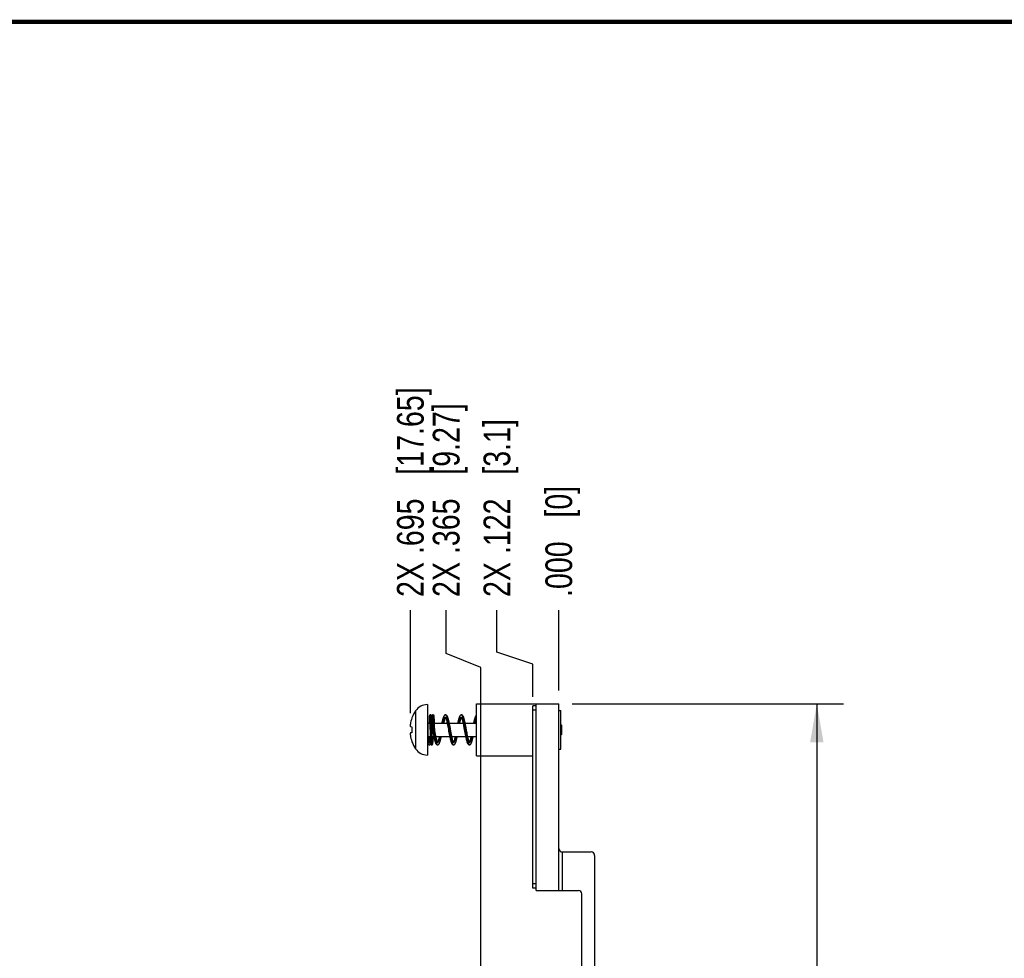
# Model space of a CAD drawing. Header units: inches. Extents: x 0.2 to 16.8, y 0.2 to 10.8.
# Tile 10 of 17: x 4.8 to 9.5, y 6.4 to 10.8. Entities that reach past the tile are written whole.
import ezdxf

# ---------------------------------------------------------------- set-up
doc = ezdxf.new("R2010")
doc.units = ezdxf.units.IN
doc.header["$LTSCALE"] = 0.935
doc.header["$MEASUREMENT"] = 0
doc.layers.get('0').update_dxf_attribs({"linetype": 'CONTINUOUS'})
doc.layers.add('DIMENSIONS', color=7, linetype='CONTINUOUS')
doc.styles.get("Standard").update_dxf_attribs({"font": 'txt', "width": 0.8})
doc.dimstyles.new('DIMSTYLE_1', dxfattribs={"dimtxt": 0.125, "dimasz": 0.18, "dimexe": 0.18, "dimexo": 0.0625, "dimgap": 0.09, "dimtad": 0, "dimtih": 1, "dimtoh": 1, "dimdec": 3, "dimzin": 4, "dimdsep": 46, "dimtxsty": 'STANDARD', "dimblk": '_FILLED', "dimblk1": '_FILLED', "dimblk2": '_FILLED', "dimcen": 0.09, "dimadec": 0, "dimazin": 0, "dimtp": 0.01, "dimtm": 0.01, "dimtfac": 1, "dimtdec": 3, "dimtofl": 0, "dimtmove": 0, "dimatfit": 3, "dimldrblk": '_FILLED', "dimfxl": 1, "dimtolj": 1, "dimtzin": 4, "dimarcsym": 0})
doc.dimstyles.new('DIMSTYLE_2', dxfattribs={"dimtxt": 0.125, "dimasz": 0.18, "dimexe": 0.18, "dimexo": 0.0625, "dimgap": 0.09, "dimtad": 0, "dimtih": 1, "dimtoh": 1, "dimdec": 3, "dimzin": 4, "dimdsep": 46, "dimtxsty": 'STANDARD', "dimblk": '_FILLED', "dimblk1": '_FILLED', "dimblk2": '_FILLED', "dimcen": 0.09, "dimadec": 0, "dimazin": 0, "dimtp": 0.01, "dimtm": 0.01, "dimtfac": 1, "dimtdec": 3, "dimtofl": 0, "dimtmove": 0, "dimatfit": 3, "dimldrblk": '_FILLED', "dimfxl": 1, "dimtolj": 1, "dimtzin": 4, "dimarcsym": 0})

# ---------------------------------------------------------------- blocks, each defined once
blk = doc.blocks.new('*D18')
at = {"layer": 'DIMENSIONS', "color": 2, "linetype": 'CONTINUOUS'}
for p, q in [((7.0832, 7.8076), (7.0832, 8.0034)), ((7.2508, 7.751), (7.0832, 7.8076)), ((7.2508, 7.5988), (7.2508, 7.751))]:
    blk.add_line(p, q, dxfattribs=at)
at = {"layer": 'DIMENSIONS', "color": 2, "linetype": 'CONTINUOUS', "insert": (7.0207, 8.0659), "char_height": 0.125, "width": 1.325, "attachment_point": 1, "rotation": 90.0001, "line_spacing_factor": 0.9}
blk.add_mtext('2X .122{\\Ftxt.shx;\\W1.000000;\\H0.125000; }[3.1]', dxfattribs=at)
blk = doc.blocks.new('_FILLED')
at = {"color": 0, "linetype": 'BYBLOCK'}
blk.add_solid([(0, 0), (-1, 0.174), (-1, -0.174)], dxfattribs=at)
blk = doc.blocks.new('*D19')
at = {"layer": 'DIMENSIONS', "color": 2, "linetype": 'CONTINUOUS'}
blk.add_line((7.3728, 7.6284), (7.3728, 8.0034), dxfattribs=at)
at = {"layer": 'DIMENSIONS', "color": 2, "linetype": 'CONTINUOUS', "insert": (7.3103, 8.0659), "char_height": 0.125, "width": 0.825, "attachment_point": 1, "rotation": 90.0001, "line_spacing_factor": 0.9}
blk.add_mtext('.000{\\Ftxt.shx;\\W1.000000;\\H0.125000; }[0]', dxfattribs=at)
blk = doc.blocks.new('*D20')
at = {"layer": 'DIMENSIONS', "color": 2, "linetype": 'CONTINUOUS'}
for p, q in [((7.4353, 7.5659), (8.7058, 7.5659)), ((8.5808, 7.5659), (8.5808, 5.1579)), ((8.5808, 2.4999), (8.5808, 4.9079)), ((7.4353, 2.4999), (8.7058, 2.4999))]:
    blk.add_line(p, q, dxfattribs=at)
at = {"layer": 'DIMENSIONS', "color": 2, "linetype": 'CONTINUOUS', "xscale": 0.18, "yscale": 0.18, "zscale": 0.18}
for p, rotation in [((8.5808, 7.5659), 90), ((8.5808, 2.4999), 270.000112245)]:
    blk.add_blockref('_FILLED', p, dxfattribs=dict(at, rotation=rotation))
at = {"layer": 'DIMENSIONS', "color": 2, "linetype": 'CONTINUOUS', "insert": (8.5808, 5.0954), "char_height": 0.125, "width": 1.425, "attachment_point": 2, "line_spacing_factor": 0.9}
blk.add_mtext('5.066{\\Ftxt.shx;\\W1.000000;\\H0.125000; }[128.68]', dxfattribs=at)
blk = doc.blocks.new('*D21')
at = {"layer": 'DIMENSIONS', "color": 2, "linetype": 'CONTINUOUS'}
for p, q in [((6.8457, 7.801), (6.8457, 8.0034)), ((7.0077, 7.7362), (6.8457, 7.801)), ((7.0077, 6.1994), (7.0077, 7.7362))]:
    blk.add_line(p, q, dxfattribs=at)
at = {"layer": 'DIMENSIONS', "color": 2, "linetype": 'CONTINUOUS', "insert": (6.7832, 8.0659), "char_height": 0.125, "width": 1.425, "attachment_point": 1, "rotation": 90.0001, "line_spacing_factor": 0.9}
blk.add_mtext('2X .365{\\Ftxt.shx;\\W1.000000;\\H0.125000; }[9.27]', dxfattribs=at)
blk = doc.blocks.new('*D22')
at = {"layer": 'DIMENSIONS', "color": 2, "linetype": 'CONTINUOUS'}
blk.add_line((6.678, 7.5211), (6.678, 8.0034), dxfattribs=at)
at = {"layer": 'DIMENSIONS', "color": 2, "linetype": 'CONTINUOUS', "insert": (6.6155, 8.0659), "char_height": 0.125, "width": 1.525, "attachment_point": 1, "rotation": 90.0001, "line_spacing_factor": 0.9}
blk.add_mtext('2X .695{\\Ftxt.shx;\\W1.000000;\\H0.125000; }[17.65]', dxfattribs=at)

msp = doc.modelspace()

# ---------------------------------------------------------------- linework, layer by layer
at = {"color": 7, "linetype": 'CONTINUOUS'}
for p, q in [((6.7578, 7.562), (6.7578, 7.3258)), ((6.9878, 7.3219), (6.9878, 7.5659)), ((6.9878, 7.5659), (7.3728, 7.5659)), ((7.2678, 6.6919), (7.2678, 7.5659)), ((7.3728, 6.6919), (7.3728, 7.5659)), ((6.7821, 7.5131), (6.7816, 7.5129)), ((7.2508, 6.702), (7.2508, 7.5563)), ((7.2678, 7.5563), (7.2508, 7.5563)), ((7.3728, 7.5339), (7.3818, 7.5339)), ((7.3818, 7.3539), (7.3818, 7.5339)), ((6.6854, 7.5), (6.6854, 7.4983)), ((6.7617, 7.4754), (6.7691, 7.4754)), ((6.7654, 7.4847), (6.7651, 7.4754)), ((6.7656, 7.4905), (6.7654, 7.4847)), ((6.7659, 7.4952), (6.7656, 7.4905)), ((6.766, 7.4979), (6.7659, 7.4952)), ((6.7663, 7.503), (6.7662, 7.502)), ((6.7662, 7.502), (6.7662, 7.5008)), ((6.7664, 7.504), (6.7663, 7.503)), ((6.7664, 7.5048), (6.7664, 7.504)), ((6.7677, 7.5048), (6.7678, 7.5042)), ((6.7678, 7.5042), (6.7679, 7.5034)), ((6.7679, 7.5034), (6.7679, 7.5026)), ((6.7679, 7.5026), (6.768, 7.5016)), ((6.768, 7.5016), (6.7681, 7.5005)), ((6.7681, 7.5005), (6.7682, 7.4985)), ((6.7682, 7.4985), (6.7683, 7.4961)), ((6.7683, 7.4961), (6.7684, 7.4934)), ((6.7684, 7.4934), (6.7686, 7.4902)), ((6.7686, 7.4902), (6.7687, 7.4864)), ((6.7687, 7.4864), (6.7689, 7.482)), ((6.7689, 7.482), (6.7691, 7.4768)), ((6.7691, 7.4768), (6.7693, 7.4707)), ((6.7693, 7.4707), (6.7696, 7.4614)), ((6.7778, 7.5046), (6.7777, 7.5055)), ((6.7779, 7.5037), (6.7778, 7.5046)), ((6.7779, 7.5026), (6.7779, 7.5037)), ((6.778, 7.5012), (6.7779, 7.5026)), ((6.7781, 7.4997), (6.778, 7.5012)), ((6.7782, 7.5016), (6.7781, 7.4999)), ((6.7783, 7.497), (6.7781, 7.4997)), ((6.7783, 7.5032), (6.7782, 7.502)), ((6.7782, 7.5021), (6.7782, 7.5014)), ((6.7784, 7.5041), (6.7783, 7.503)), ((6.7784, 7.4938), (6.7783, 7.497)), ((6.7785, 7.5056), (6.7784, 7.5049)), ((6.7784, 7.5049), (6.7784, 7.504)), ((6.7786, 7.4885), (6.7784, 7.4938)), ((6.7786, 7.5063), (6.7785, 7.5057)), ((6.7785, 7.506), (6.7785, 7.5053)), ((6.7787, 7.5073), (6.7786, 7.507)), ((6.7787, 7.507), (6.7786, 7.5067)), ((6.7786, 7.5067), (6.7786, 7.5063)), ((6.7786, 7.5064), (6.7786, 7.5061)), ((6.7789, 7.4818), (6.7786, 7.4885)), ((6.7788, 7.5078), (6.7787, 7.5075)), ((6.7789, 7.5086), (6.7788, 7.5083)), ((6.7788, 7.5083), (6.7788, 7.5081)), ((6.7788, 7.5081), (6.7788, 7.5078)), ((6.779, 7.509), (6.7789, 7.5088)), ((6.7789, 7.5088), (6.7789, 7.5085)), ((6.7792, 7.4733), (6.7789, 7.4818)), ((6.779, 7.5093), (6.779, 7.509)), ((6.7791, 7.4754), (6.7811, 7.4754)), ((6.7796, 7.4598), (6.7792, 7.4733)), ((6.7798, 7.5045), (6.7798, 7.5037)), ((6.7798, 7.5037), (6.7799, 7.5028)), ((6.7799, 7.5028), (6.78, 7.5018)), ((6.78, 7.5018), (6.78, 7.5007)), ((6.78, 7.5007), (6.7802, 7.4987)), ((6.7802, 7.4987), (6.7803, 7.4964)), ((6.7803, 7.4964), (6.7804, 7.4937)), ((6.7804, 7.4937), (6.7806, 7.4904)), ((6.7806, 7.4904), (6.7807, 7.4866)), ((6.7807, 7.4866), (6.7809, 7.4822)), ((6.7809, 7.4822), (6.7811, 7.4771)), ((6.7811, 7.4771), (6.7813, 7.4692)), ((6.7813, 7.4692), (6.7816, 7.4599)), ((6.7899, 7.5038), (6.7898, 7.5049)), ((6.7899, 7.5026), (6.7899, 7.5038)), ((6.79, 7.5012), (6.7899, 7.5026)), ((6.7901, 7.4996), (6.79, 7.5012)), ((6.7903, 7.4968), (6.7901, 7.4996)), ((6.7904, 7.4936), (6.7903, 7.4968)), ((6.7907, 7.4881), (6.7904, 7.4936)), ((6.7909, 7.4813), (6.7907, 7.4881)), ((6.7912, 7.4728), (6.7909, 7.4813)), ((6.7911, 7.4754), (6.8504, 7.4754)), ((6.7916, 7.4596), (6.7912, 7.4728)), ((6.8604, 7.4754), (6.9247, 7.4754)), ((6.9348, 7.4754), (6.9878, 7.4754)), ((7.3877, 7.4636), (7.3818, 7.4695)), ((6.678, 7.4586), (6.6854, 7.4577)), ((6.6854, 7.4301), (6.678, 7.4292)), ((6.6854, 7.4577), (6.6854, 7.4301)), ((6.7809, 7.4179), (6.7806, 7.427)), ((6.7821, 7.4435), (6.7842, 7.4319)), ((6.7821, 7.4435), (6.7921, 7.4435)), ((6.7921, 7.4435), (6.7916, 7.4596)), ((6.8653, 7.4499), (6.8638, 7.4578)), ((6.8675, 7.4379), (6.8653, 7.4499)), ((6.932, 7.4373), (6.9334, 7.4294)), ((7.3877, 7.4242), (7.3818, 7.4183)), ((7.3877, 7.4242), (7.3877, 7.4636)), ((6.6854, 7.3895), (6.6854, 7.3878)), ((6.7617, 7.4124), (6.7711, 7.4124)), ((6.7619, 7.3844), (6.7618, 7.3834)), ((6.762, 7.3854), (6.7619, 7.3844)), ((6.7621, 7.3866), (6.762, 7.3854)), ((6.7624, 7.3921), (6.7622, 7.3895)), ((6.7625, 7.3951), (6.7624, 7.3921)), ((6.7626, 7.3985), (6.7625, 7.3951)), ((6.7628, 7.4025), (6.7626, 7.3985)), ((6.763, 7.407), (6.7628, 7.4025)), ((6.7631, 7.4124), (6.763, 7.407)), ((6.7662, 7.3835), (6.7661, 7.3835)), ((6.7709, 7.4182), (6.7713, 7.4068)), ((6.7713, 7.4068), (6.7715, 7.3992)), ((6.7715, 7.3992), (6.7717, 7.3943)), ((6.7717, 7.3943), (6.7719, 7.3904)), ((6.7718, 7.3828), (6.7719, 7.3838)), ((6.7719, 7.3904), (6.7721, 7.388)), ((6.7719, 7.3838), (6.772, 7.3848)), ((6.772, 7.3861), (6.7721, 7.3871)), ((6.772, 7.3848), (6.772, 7.3861)), ((6.7721, 7.388), (6.7722, 7.3859)), ((6.7722, 7.3859), (6.7723, 7.3847)), ((6.7723, 7.3847), (6.7723, 7.3835)), ((6.7723, 7.3835), (6.7724, 7.3825)), ((6.7811, 7.4101), (6.7809, 7.4179)), ((6.7811, 7.4124), (6.788, 7.4124)), ((6.7813, 7.4051), (6.7811, 7.4101)), ((6.7815, 7.4007), (6.7813, 7.4051)), ((6.7816, 7.3968), (6.7815, 7.4007)), ((6.7818, 7.3935), (6.7816, 7.3968)), ((6.7819, 7.3906), (6.7818, 7.3935)), ((6.7821, 7.3881), (6.7819, 7.3906)), ((6.7821, 7.3866), (6.7821, 7.3881)), ((6.7822, 7.3854), (6.7821, 7.3866)), ((6.7823, 7.3842), (6.7822, 7.3854)), ((6.7838, 7.3832), (6.7839, 7.3842)), ((6.7838, 7.3823), (6.7838, 7.3832)), ((6.784, 7.3858), (6.7841, 7.3877)), ((6.7841, 7.3877), (6.7843, 7.3899)), ((6.7843, 7.3899), (6.7844, 7.3932)), ((6.7844, 7.3932), (6.7846, 7.397)), ((6.7846, 7.397), (6.7848, 7.4028)), ((6.7848, 7.4028), (6.7852, 7.4124)), ((6.798, 7.4124), (6.8624, 7.4124)), ((6.8724, 7.4124), (6.9367, 7.4124)), ((6.9468, 7.4124), (6.9878, 7.4124)), ((6.7661, 7.3735), (6.7661, 7.3735)), ((7.3728, 7.3539), (7.3818, 7.3539)), ((6.9878, 7.3219), (7.2508, 7.3219)), ((7.3888, 6.8719), (7.5248, 6.8719)), ((7.5408, 6.8559), (7.5408, 3.2129)), ((7.2678, 6.7023), (7.2508, 6.7023)), ((7.2678, 6.702), (7.2508, 6.702)), ((7.2678, 6.6919), (7.4648, 6.6919)), ((7.4808, 6.2688), (7.4808, 6.6759))]:
    msp.add_line(p, q, dxfattribs=at)
at = {"color": 9, "linetype": 'CONTINUOUS'}
for p, q in [((6.7028, 7.5331), (6.7028, 7.3547)), ((7.2678, 7.5363), (7.2508, 7.5363)), ((6.7617, 7.4124), (6.7617, 7.4754)), ((6.7662, 7.3837), (6.7661, 7.3835)), ((7.3888, 6.8719), (7.3888, 6.6919)), ((7.2678, 6.7223), (7.2508, 6.7223))]:
    msp.add_line(p, q, dxfattribs=at)
at = {"color": 7, "linetype": 'CONTINUOUS', "const_width": 0.02}
msp.add_lwpolyline([(16.75, 10.7586), (0.25, 10.7586)], dxfattribs=at)
at = {"color": 7, "linetype": 'CONTINUOUS'}
for points in [[(6.7721, 7.5135), (6.7718, 7.5135), (6.7712, 7.5135), (6.7706, 7.5133), (6.7701, 7.5131), (6.7696, 7.5129), (6.7691, 7.5126), (6.7687, 7.5122), (6.7683, 7.5119), (6.768, 7.5115), (6.7678, 7.5112), (6.7676, 7.5108), (6.7674, 7.5105), (6.7673, 7.5102), (6.7672, 7.5099), (6.7671, 7.5097), (6.7671, 7.5094), (6.767, 7.5092), (6.767, 7.509), (6.7669, 7.5088), (6.7669, 7.5085), (6.7668, 7.5083), (6.7668, 7.508), (6.7668, 7.5078), (6.7667, 7.5075), (6.7667, 7.5072), (6.7666, 7.507), (6.7666, 7.5066), (6.7666, 7.5063), (6.7665, 7.506), (6.7665, 7.5056), (6.7664, 7.5048)], [(6.7777, 7.5055), (6.7777, 7.5059), (6.7776, 7.5062), (6.7776, 7.5066), (6.7776, 7.5069), (6.7775, 7.5072), (6.7775, 7.5075), (6.7775, 7.5078), (6.7774, 7.508), (6.7774, 7.5083), (6.7773, 7.5085), (6.7773, 7.5088), (6.7773, 7.509), (6.7772, 7.5092), (6.7771, 7.5094), (6.7771, 7.5097), (6.777, 7.5099), (6.7769, 7.5102), (6.7768, 7.5105), (6.7766, 7.5108), (6.7764, 7.5112), (6.7762, 7.5115), (6.7759, 7.5119), (6.7755, 7.5122), (6.7751, 7.5125), (6.7747, 7.5129), (6.7741, 7.5131), (6.7736, 7.5133), (6.773, 7.5135), (6.7724, 7.5135), (6.7721, 7.5135)], [(6.7841, 7.5135), (6.7838, 7.5135), (6.7832, 7.5135), (6.7826, 7.5133), (6.7821, 7.5131)], [(6.7898, 7.5049), (6.7897, 7.5053), (6.7897, 7.5058), (6.7896, 7.5062), (6.7896, 7.5065), (6.7896, 7.5069), (6.7895, 7.5072), (6.7895, 7.5075), (6.7895, 7.5078), (6.7894, 7.508), (6.7894, 7.5083), (6.7893, 7.5085), (6.7893, 7.5088), (6.7893, 7.509), (6.7892, 7.5092), (6.7891, 7.5094), (6.7891, 7.5097), (6.789, 7.5099), (6.7889, 7.5102), (6.7888, 7.5105), (6.7886, 7.5108), (6.7884, 7.5112), (6.7882, 7.5115), (6.7879, 7.5119), (6.7875, 7.5122), (6.7871, 7.5126), (6.7866, 7.5129), (6.7861, 7.5131), (6.7856, 7.5133), (6.785, 7.5135), (6.7844, 7.5135), (6.7841, 7.5135)], [(6.8429, 7.5135), (6.8422, 7.5135), (6.8412, 7.5133), (6.8401, 7.513), (6.8391, 7.5125), (6.8382, 7.5118), (6.8373, 7.5111), (6.8365, 7.5102), (6.8358, 7.5092), (6.835, 7.5081), (6.8343, 7.5068), (6.8336, 7.5054), (6.8329, 7.5038), (6.8322, 7.5019), (6.8314, 7.4998), (6.8307, 7.4974), (6.8299, 7.4948), (6.8291, 7.4919), (6.8283, 7.4888), (6.8275, 7.4856), (6.8268, 7.4823), (6.8261, 7.4789), (6.8253, 7.4754)], [(6.8638, 7.4578), (6.8631, 7.4618), (6.8624, 7.4656), (6.8616, 7.4694), (6.8609, 7.4732), (6.8601, 7.4768), (6.8594, 7.4803), (6.8587, 7.4836), (6.8579, 7.4869), (6.8571, 7.49), (6.8563, 7.493), (6.8556, 7.4957), (6.8548, 7.4982), (6.8541, 7.5003), (6.8534, 7.5023), (6.8527, 7.504), (6.8521, 7.5055), (6.8514, 7.5069), (6.8507, 7.5081), (6.85, 7.5092), (6.8492, 7.5102), (6.8484, 7.5111), (6.8476, 7.5118), (6.8467, 7.5125), (6.8457, 7.513), (6.8446, 7.5133), (6.8435, 7.5135), (6.8429, 7.5135)], [(6.9172, 7.5135), (6.9166, 7.5135), (6.9155, 7.5133), (6.9144, 7.513), (6.9134, 7.5125), (6.9125, 7.5118), (6.9116, 7.511), (6.9108, 7.5102), (6.9101, 7.5092), (6.9094, 7.5081), (6.9087, 7.5068), (6.908, 7.5054), (6.9073, 7.5039), (6.9067, 7.5022), (6.906, 7.5003), (6.9053, 7.4981), (6.9046, 7.4958), (6.9038, 7.4932), (6.9031, 7.4903), (6.9023, 7.4872), (6.9015, 7.4839), (6.9008, 7.4805), (6.9, 7.4769), (6.8997, 7.4754)], [(6.9389, 7.4542), (6.9381, 7.4582), (6.9374, 7.4621), (6.9367, 7.466), (6.9359, 7.4698), (6.9352, 7.4735), (6.9344, 7.4771), (6.9337, 7.4806), (6.9329, 7.484), (6.9321, 7.4873), (6.9314, 7.4905), (6.9306, 7.4934), (6.9298, 7.4961), (6.9291, 7.4984), (6.9284, 7.5006), (6.9277, 7.5024), (6.927, 7.5041), (6.9264, 7.5057), (6.9257, 7.507), (6.925, 7.5082), (6.9243, 7.5093), (6.9236, 7.5103), (6.9228, 7.5111), (6.9219, 7.5119), (6.921, 7.5125), (6.92, 7.513), (6.9189, 7.5133), (6.9178, 7.5135), (6.9172, 7.5135)], [(6.7662, 7.5008), (6.7661, 7.5001), (6.766, 7.4979)], [(6.7675, 7.5069), (6.7675, 7.5069), (6.7675, 7.5069), (6.7675, 7.5069), (6.7675, 7.5068), (6.7675, 7.5067), (6.7675, 7.5066), (6.7675, 7.5065), (6.7676, 7.5064), (6.7676, 7.5062), (6.7676, 7.506), (6.7676, 7.5058), (6.7677, 7.5056), (6.7677, 7.5054), (6.7677, 7.5051), (6.7677, 7.5048)], [(6.7788, 7.5078), (6.7787, 7.5076), (6.7787, 7.5073)], [(6.7816, 7.5129), (6.7811, 7.5126), (6.7807, 7.5122), (6.7804, 7.5119), (6.7801, 7.5116), (6.7798, 7.5112), (6.7796, 7.5109), (6.7795, 7.5105), (6.7793, 7.5102), (6.7792, 7.51), (6.7791, 7.5097), (6.7791, 7.5095), (6.779, 7.5092)], [(6.7816, 7.5129), (6.7811, 7.5126), (6.7807, 7.5122), (6.7803, 7.5119), (6.78, 7.5115), (6.7798, 7.5112), (6.7796, 7.5108), (6.7794, 7.5105), (6.7793, 7.5102), (6.7792, 7.5099), (6.7791, 7.5097), (6.7791, 7.5095)], [(6.7795, 7.5069), (6.7795, 7.5069), (6.7795, 7.5069), (6.7795, 7.5068), (6.7795, 7.5067), (6.7795, 7.5067), (6.7795, 7.5065), (6.7796, 7.5064), (6.7796, 7.5062), (6.7796, 7.5061), (6.7796, 7.5059), (6.7797, 7.5056), (6.7797, 7.5054), (6.7797, 7.5051), (6.7797, 7.5048), (6.7798, 7.5045)], [(6.8354, 7.4754), (6.836, 7.4781), (6.8367, 7.4812), (6.8374, 7.4842), (6.838, 7.4871), (6.8387, 7.4897), (6.8394, 7.4922), (6.8401, 7.4944), (6.8407, 7.4964), (6.8413, 7.4982), (6.8419, 7.4997), (6.8424, 7.501), (6.8429, 7.5019)], [(6.8416, 7.5039), (6.8417, 7.5038), (6.8419, 7.5035), (6.8422, 7.503), (6.8426, 7.5023), (6.8431, 7.5014), (6.8436, 7.5003), (6.8441, 7.499), (6.8447, 7.4974), (6.8453, 7.4955), (6.846, 7.4934), (6.8467, 7.4911), (6.8474, 7.4885), (6.8481, 7.4857), (6.8488, 7.4828), (6.8495, 7.4797), (6.8502, 7.4764), (6.8509, 7.473), (6.8516, 7.4694), (6.8523, 7.4658), (6.8531, 7.462), (6.8538, 7.4582), (6.8545, 7.4543)], [(6.9097, 7.4754), (6.9102, 7.4775), (6.9109, 7.4807), (6.9116, 7.4838), (6.9123, 7.4867), (6.913, 7.4894), (6.9137, 7.4918), (6.9143, 7.4941), (6.915, 7.4962), (6.9156, 7.498), (6.9162, 7.4995), (6.9168, 7.5008), (6.9172, 7.5019)], [(6.9159, 7.5039), (6.916, 7.5039), (6.9161, 7.5037), (6.9164, 7.5033), (6.9168, 7.5027), (6.9172, 7.502), (6.9177, 7.501), (6.9182, 7.4998), (6.9188, 7.4983), (6.9194, 7.4966), (6.92, 7.4947), (6.9206, 7.4925), (6.9213, 7.4901), (6.922, 7.4875), (6.9227, 7.4847), (6.9234, 7.4817), (6.9241, 7.4785), (6.9248, 7.4752), (6.9255, 7.4718), (6.9262, 7.4683), (6.9269, 7.4646), (6.9276, 7.4609), (6.9284, 7.4571), (6.9291, 7.4532)], [(6.9878, 7.5124), (6.9869, 7.5118), (6.986, 7.5111), (6.9853, 7.5102), (6.9845, 7.5092), (6.9838, 7.5082), (6.9831, 7.5069), (6.9824, 7.5056), (6.9818, 7.504), (6.9811, 7.5023), (6.9804, 7.5004), (6.9797, 7.4983), (6.979, 7.4959), (6.9782, 7.4932), (6.9774, 7.4903), (6.9766, 7.4871), (6.9759, 7.4838), (6.9751, 7.4803), (6.9743, 7.4768), (6.9741, 7.4754)], [(6.9841, 7.4754), (6.9848, 7.4784), (6.9855, 7.4816), (6.9862, 7.4846), (6.9869, 7.4874), (6.9875, 7.49), (6.9878, 7.4909)], [(6.7696, 7.4614), (6.77, 7.4474), (6.7701, 7.4444), (6.7702, 7.4414), (6.7709, 7.4182)], [(6.7806, 7.427), (6.7801, 7.4435), (6.7796, 7.4598)], [(6.7816, 7.4599), (6.782, 7.4463), (6.7821, 7.4435)], [(6.7842, 7.4319), (6.785, 7.428), (6.7857, 7.424), (6.7864, 7.4202), (6.7872, 7.4164), (6.7879, 7.4127), (6.7887, 7.4091), (6.7894, 7.4057), (6.7902, 7.4024), (6.7909, 7.3992), (6.7917, 7.3961), (6.7925, 7.3931), (6.7933, 7.3903), (6.7941, 7.3877), (6.7949, 7.3855), (6.7957, 7.3835), (6.7964, 7.3817), (6.7972, 7.3802), (6.7979, 7.3789), (6.7986, 7.3778), (6.7994, 7.3769), (6.8001, 7.376), (6.801, 7.3753), (6.8019, 7.3746), (6.8029, 7.3741), (6.804, 7.3738), (6.8051, 7.3736), (6.8057, 7.3735)], [(6.7942, 7.432), (6.7928, 7.4399), (6.7921, 7.4435)], [(6.807, 7.3832), (6.807, 7.3832), (6.807, 7.3832), (6.8068, 7.3834), (6.8065, 7.3838), (6.8061, 7.3844), (6.8057, 7.3853), (6.8052, 7.3863), (6.8046, 7.3877), (6.804, 7.3893), (6.8034, 7.3911), (6.8027, 7.3932), (6.802, 7.3955), (6.8014, 7.398), (6.8007, 7.4008), (6.8, 7.4037), (6.7993, 7.4067), (6.7986, 7.41), (6.7978, 7.4133), (6.7971, 7.4168), (6.7964, 7.4205), (6.7957, 7.4242), (6.795, 7.4281), (6.7942, 7.432)], [(6.8545, 7.4543), (6.856, 7.4463), (6.8567, 7.4423), (6.8574, 7.4383), (6.8589, 7.4303)], [(6.8589, 7.4303), (6.8596, 7.4263), (6.8604, 7.4224), (6.8611, 7.4186), (6.8619, 7.4148), (6.8626, 7.4112), (6.8634, 7.4077), (6.8641, 7.4042), (6.8649, 7.4009), (6.8657, 7.3977), (6.8664, 7.3947), (6.8672, 7.3919), (6.868, 7.3894), (6.8687, 7.3871), (6.8694, 7.3851), (6.8701, 7.3833), (6.8708, 7.3817), (6.8715, 7.3803), (6.8722, 7.3791), (6.8729, 7.3779), (6.8737, 7.3769), (6.8745, 7.3761), (6.8753, 7.3753), (6.8762, 7.3746), (6.8773, 7.3741), (6.8783, 7.3738), (6.8794, 7.3736), (6.8801, 7.3735)], [(6.8814, 7.3832), (6.8813, 7.3832), (6.8811, 7.3834), (6.8809, 7.3838), (6.8805, 7.3844), (6.8801, 7.3852), (6.8796, 7.3861), (6.8791, 7.3873), (6.8786, 7.3888), (6.878, 7.3904), (6.8774, 7.3923), (6.8767, 7.3945), (6.876, 7.3969), (6.8754, 7.3995), (6.8747, 7.4023), (6.8739, 7.4053), (6.8732, 7.4085), (6.8725, 7.4118), (6.8718, 7.4152), (6.8711, 7.4188), (6.8704, 7.4224), (6.8697, 7.4262), (6.8689, 7.43), (6.8682, 7.434), (6.8675, 7.4379)], [(6.9291, 7.4532), (6.9305, 7.4453), (6.932, 7.4373)], [(6.9334, 7.4294), (6.9342, 7.4255), (6.9349, 7.4217), (6.9356, 7.4179), (6.9364, 7.4142), (6.9371, 7.4106), (6.9378, 7.4071), (6.9386, 7.4037), (6.9393, 7.4005), (6.9401, 7.3973), (6.9409, 7.3943), (6.9417, 7.3915), (6.9425, 7.3889), (6.9432, 7.3867), (6.9439, 7.3847), (6.9446, 7.3829), (6.9453, 7.3814), (6.946, 7.38), (6.9467, 7.3788), (6.9474, 7.3777), (6.9482, 7.3768), (6.949, 7.3759), (6.9498, 7.3752), (6.9507, 7.3746), (6.9517, 7.3741), (6.9528, 7.3737), (6.9538, 7.3736), (6.9544, 7.3735)], [(6.9426, 7.4342), (6.9411, 7.4422), (6.9389, 7.4542)], [(6.9557, 7.3832), (6.9557, 7.3832), (6.9556, 7.3833), (6.9554, 7.3836), (6.9551, 7.384), (6.9547, 7.3846), (6.9543, 7.3854), (6.9539, 7.3864), (6.9534, 7.3875), (6.9529, 7.3889), (6.9523, 7.3905), (6.9517, 7.3924), (6.9511, 7.3945), (6.9504, 7.3969), (6.9497, 7.3995), (6.949, 7.4024), (6.9483, 7.4054), (6.9476, 7.4086), (6.9469, 7.4119), (6.9462, 7.4154), (6.9454, 7.4189), (6.9447, 7.4226), (6.944, 7.4264), (6.9433, 7.4302), (6.9426, 7.4342)], [(6.7618, 7.3834), (6.7618, 7.3826), (6.7617, 7.3823), (6.7617, 7.382), (6.7617, 7.3817), (6.7616, 7.3814), (6.7616, 7.3812), (6.7616, 7.381), (6.7616, 7.3808), (6.7615, 7.3806), (6.7615, 7.3806)], [(6.7622, 7.3895), (6.7621, 7.3873), (6.7621, 7.3866)], [(6.7661, 7.3735), (6.7664, 7.3736), (6.767, 7.3736), (6.7676, 7.3738), (6.7681, 7.374), (6.7687, 7.3742), (6.7691, 7.3745), (6.7695, 7.3749), (6.7699, 7.3752), (6.7702, 7.3756), (6.7704, 7.3759), (6.7706, 7.3763), (6.7708, 7.3766), (6.7709, 7.3769), (6.771, 7.3771), (6.7711, 7.3774), (6.7711, 7.3776), (6.7712, 7.3779), (6.7712, 7.3781), (6.7713, 7.3783), (6.7713, 7.3785), (6.7714, 7.3788), (6.7714, 7.379), (6.7715, 7.3793), (6.7715, 7.3796), (6.7715, 7.3798), (6.7716, 7.3801), (6.7716, 7.3804), (6.7716, 7.3808), (6.7717, 7.3811), (6.7717, 7.3815), (6.7717, 7.3819), (6.7718, 7.3828)], [(6.7724, 7.3825), (6.7725, 7.3821), (6.7725, 7.3816), (6.7725, 7.3812), (6.7726, 7.3809), (6.7726, 7.3805), (6.7726, 7.3802), (6.7727, 7.3798), (6.7727, 7.3795), (6.7728, 7.3793), (6.7728, 7.379), (6.7728, 7.3787), (6.7729, 7.3785), (6.7729, 7.3783), (6.773, 7.3781), (6.773, 7.3778), (6.7731, 7.3776), (6.7731, 7.3774), (6.7732, 7.3771), (6.7733, 7.3769), (6.7734, 7.3766), (6.7736, 7.3763), (6.7738, 7.3759), (6.774, 7.3756), (6.7743, 7.3752), (6.7747, 7.3749), (6.7751, 7.3745), (6.7756, 7.3742), (6.7761, 7.374), (6.7766, 7.3738), (6.7772, 7.3736), (6.7778, 7.3736), (6.7781, 7.3735)], [(6.7781, 7.3735), (6.7784, 7.3736), (6.779, 7.3736), (6.7796, 7.3738), (6.7801, 7.374), (6.7807, 7.3742), (6.7811, 7.3745), (6.7815, 7.3749), (6.7819, 7.3752), (6.7822, 7.3756), (6.7824, 7.3759), (6.7826, 7.3763), (6.7828, 7.3766), (6.7829, 7.3769), (6.783, 7.3772), (6.7831, 7.3774), (6.7831, 7.3777), (6.7832, 7.3779), (6.7833, 7.3781), (6.7833, 7.3783), (6.7833, 7.3786), (6.7834, 7.3788), (6.7834, 7.3791), (6.7835, 7.3793), (6.7835, 7.3796), (6.7835, 7.3799), (6.7836, 7.3802), (6.7836, 7.3805), (6.7836, 7.3808), (6.7837, 7.3812), (6.7837, 7.3815), (6.7838, 7.3823)], [(6.7824, 7.3829), (6.7823, 7.3837), (6.7823, 7.3842)], [(6.7827, 7.3802), (6.7827, 7.3802), (6.7827, 7.3802), (6.7827, 7.3803), (6.7827, 7.3803), (6.7827, 7.3804), (6.7827, 7.3806), (6.7826, 7.3807), (6.7826, 7.3809), (6.7826, 7.3811), (6.7826, 7.3813), (6.7825, 7.3815), (6.7825, 7.3818), (6.7825, 7.3821), (6.7825, 7.3825), (6.7824, 7.3829)], [(6.7839, 7.3842), (6.784, 7.3847), (6.784, 7.3858)], [(6.8133, 7.4124), (6.8129, 7.4104), (6.8122, 7.4072), (6.8115, 7.4041), (6.8108, 7.4012), (6.8101, 7.3984), (6.8095, 7.3959), (6.8088, 7.3936), (6.8081, 7.3915), (6.8075, 7.3897), (6.807, 7.3881), (6.8064, 7.3867), (6.8059, 7.3856), (6.8057, 7.3852)], [(6.8057, 7.3735), (6.8063, 7.3736), (6.8073, 7.3737), (6.8084, 7.3741), (6.8094, 7.3746), (6.8104, 7.3752), (6.8112, 7.376), (6.812, 7.3768), (6.8127, 7.3778), (6.8135, 7.3789), (6.8143, 7.3803), (6.8151, 7.3819), (6.8159, 7.3838), (6.8167, 7.386), (6.8175, 7.3884), (6.8183, 7.3911), (6.8191, 7.3939), (6.8199, 7.3969), (6.8207, 7.4), (6.8214, 7.4032), (6.8222, 7.4065), (6.8229, 7.41), (6.8234, 7.4124)], [(6.8877, 7.4124), (6.8876, 7.4116), (6.8868, 7.4083), (6.8861, 7.4052), (6.8854, 7.4022), (6.8847, 7.3993), (6.884, 7.3967), (6.8834, 7.3943), (6.8827, 7.3921), (6.8821, 7.3902), (6.8815, 7.3885), (6.8809, 7.387), (6.8803, 7.3858), (6.8801, 7.3852)], [(6.8801, 7.3735), (6.8806, 7.3736), (6.8817, 7.3737), (6.8828, 7.3741), (6.8838, 7.3746), (6.8848, 7.3752), (6.8856, 7.376), (6.8864, 7.3769), (6.8872, 7.3779), (6.8879, 7.379), (6.8886, 7.3802), (6.8892, 7.3815), (6.8899, 7.383), (6.8905, 7.3846), (6.8912, 7.3864), (6.8919, 7.3885), (6.8926, 7.3907), (6.8933, 7.3932), (6.894, 7.3959), (6.8948, 7.3989), (6.8955, 7.4021), (6.8963, 7.4055), (6.8971, 7.409), (6.8978, 7.4124)], [(6.9621, 7.4124), (6.9619, 7.4114), (6.9612, 7.4081), (6.9604, 7.4049), (6.9597, 7.4019), (6.959, 7.3991), (6.9584, 7.3965), (6.9577, 7.3942), (6.9571, 7.3921), (6.9565, 7.3903), (6.9559, 7.3888), (6.9554, 7.3874), (6.9549, 7.3863), (6.9545, 7.3853), (6.9544, 7.3852)], [(6.9544, 7.3735), (6.955, 7.3736), (6.9561, 7.3737), (6.9571, 7.3741), (6.9581, 7.3746), (6.959, 7.3752), (6.9599, 7.3759), (6.9607, 7.3767), (6.9614, 7.3777), (6.9621, 7.3788), (6.9628, 7.38), (6.9635, 7.3813), (6.9642, 7.3829), (6.9649, 7.3846), (6.9656, 7.3866), (6.9664, 7.3889), (6.9671, 7.3914), (6.9679, 7.3942), (6.9687, 7.3972), (6.9695, 7.4004), (6.9702, 7.4036), (6.971, 7.407), (6.9717, 7.4105), (6.9721, 7.4124)]]:
    msp.add_lwpolyline(points, dxfattribs=at)
for centre, radius, start, end in [((6.7578, 7.4953), 0.0667, 90.0001, 145.5171), ((6.8326, 7.4439), 0.1575, 145.5171, 159.13), ((6.7944, 7.4569), 0.1172, 173.4612, 177.0692), ((6.8342, 7.4439), 0.1584, 159.937, 170.4338), ((6.7617, 7.4793), 0.00394, 186.9231, 270.0001), ((6.7187, 7.4666), 0.0414, 185.0562, 191.0647), ((6.7187, 7.4212), 0.0414, 168.9354, 174.9439), ((6.7945, 7.4309), 0.1172, 182.9319, 186.5379), ((6.8342, 7.4439), 0.1584, 189.5663, 200.0631), ((6.8326, 7.4439), 0.1575, 200.8701, 214.483), ((6.7617, 7.4085), 0.00394, 90.0001, 180.0001), ((6.7661, 7.3785), 0.005, 90.013, 269.4081), ((6.7661, 7.3785), 0.005, 284.8065, 89.4429), ((6.7578, 7.3925), 0.0667, 214.483, 270.0001), ((6.7661, 7.3785), 0.00496, 270.0063, 274.9149), ((6.7661, 7.3786), 0.00504, 274.9006, 278.3666), ((6.7661, 7.3786), 0.00505, 278.3637, 281.7855), ((6.7661, 7.3786), 0.00501, 281.7865, 284.7673), ((7.3888, 6.8879), 0.016, 180.0001, 270.0035), ((7.5248, 6.8559), 0.016, 0.0001, 90.0001), ((7.4648, 6.6759), 0.016, 0.0001, 90.0001)]:
    msp.add_arc(centre, radius, start, end, dxfattribs=at)
at = {"color": 9, "linetype": 'CONTINUOUS'}
for points, knots in [([(6.7781, 7.3735), (6.7781, 7.3735), (6.7781, 7.3735), (6.7781, 7.3736), (6.7781, 7.3736), (6.778, 7.3736), (6.778, 7.3736), (6.778, 7.3737), (6.778, 7.3737), (6.7779, 7.3738), (6.7779, 7.3739), (6.7779, 7.3741), (6.7778, 7.3743), (6.7778, 7.3746), (6.7777, 7.3749), (6.7777, 7.3753), (6.7776, 7.3757), (6.7776, 7.3761), (6.7775, 7.3768), (6.7774, 7.3777), (6.7773, 7.3789), (6.7773, 7.3803), (6.7772, 7.3819), (6.7771, 7.3836), (6.777, 7.3854), (6.7769, 7.3874), (6.7768, 7.3903), (6.7766, 7.3942), (6.7764, 7.3993), (6.7762, 7.4048), (6.776, 7.4107), (6.7758, 7.4168), (6.7757, 7.4233), (6.7755, 7.4299), (6.7753, 7.4367), (6.7751, 7.4435), (6.7749, 7.4504), (6.7747, 7.4572), (6.7745, 7.4638), (6.7744, 7.4702), (6.7742, 7.4764), (6.774, 7.4823), (6.7738, 7.4878), (6.7736, 7.4929), (6.7735, 7.4968), (6.7733, 7.4997), (6.7732, 7.5017), (6.7731, 7.5035), (6.773, 7.5052), (6.773, 7.5068), (6.7729, 7.5082), (6.7728, 7.5094), (6.7727, 7.5103), (6.7726, 7.511), (6.7726, 7.5114), (6.7725, 7.5118), (6.7725, 7.5122), (6.7724, 7.5125), (6.7724, 7.5128), (6.7723, 7.513), (6.7723, 7.5132), (6.7723, 7.5133), (6.7722, 7.5134), (6.7722, 7.5134), (6.7722, 7.5135), (6.7722, 7.5135), (6.7722, 7.5135), (6.7721, 7.5135), (6.7721, 7.5135), (6.7721, 7.5135), (6.7721, 7.5135)], [0, 0, 0, 0, 0.000084, 0.000172, 0.000374, 0.000626, 0.000938, 0.001317, 0.001764, 0.002282, 0.002871, 0.004267, 0.005952, 0.00793, 0.010198, 0.012758, 0.015607, 0.018746, 0.022173, 0.029885, 0.03873, 0.048685, 0.059721, 0.071812, 0.084929, 0.099046, 0.114132, 0.147052, 0.183356, 0.222709, 0.264735, 0.309018, 0.355138, 0.402657, 0.451109, 0.500031, 0.548954, 0.597408, 0.644921, 0.691039, 0.735325, 0.777344, 0.81669, 0.852999, 0.88591, 0.900987, 0.915103, 0.928223, 0.940317, 0.951352, 0.961299, 0.970134, 0.977843, 0.98127, 0.984411, 0.987262, 0.989823, 0.992093, 0.994069, 0.995752, 0.997142, 0.997729, 0.998244, 0.998688, 0.999065, 0.999376, 0.999627, 0.999828, 0.999916, 1, 1, 1, 1]), ([(6.7871, 7.4435), (6.787, 7.4458), (6.7869, 7.4504), (6.7867, 7.4572), (6.7865, 7.4638), (6.7864, 7.4702), (6.7862, 7.4764), (6.786, 7.4823), (6.7858, 7.4878), (6.7856, 7.4929), (6.7855, 7.4968), (6.7853, 7.4997), (6.7852, 7.5017), (6.7851, 7.5035), (6.785, 7.5052), (6.785, 7.5068), (6.7849, 7.5082), (6.7848, 7.5094), (6.7847, 7.5103), (6.7846, 7.511), (6.7846, 7.5114), (6.7845, 7.5118), (6.7845, 7.5122), (6.7844, 7.5125), (6.7844, 7.5128), (6.7843, 7.513), (6.7843, 7.5132), (6.7843, 7.5133), (6.7842, 7.5134), (6.7842, 7.5134), (6.7842, 7.5135), (6.7842, 7.5135), (6.7842, 7.5135), (6.7841, 7.5135), (6.7841, 7.5135), (6.7841, 7.5135), (6.7841, 7.5135)], [0, 0, 0, 0, 0.097841, 0.194744, 0.289774, 0.382007, 0.470574, 0.55462, 0.633313, 0.705926, 0.771761, 0.801923, 0.830152, 0.85639, 0.880576, 0.902652, 0.922558, 0.940238, 0.955656, 0.96251, 0.96879, 0.974492, 0.979614, 0.984154, 0.988111, 0.991483, 0.994271, 0.995448, 0.996481, 0.997373, 0.998127, 0.99875, 0.999253, 0.999656, 0.999832, 1, 1, 1, 1]), ([(6.8429, 7.5135), (6.843, 7.5135), (6.8432, 7.5135), (6.8435, 7.5135), (6.8438, 7.5134), (6.844, 7.5132), (6.8443, 7.513), (6.8446, 7.5128), (6.8449, 7.5125), (6.8452, 7.5122), (6.8455, 7.5118), (6.8458, 7.5114), (6.8461, 7.511), (6.8464, 7.5105), (6.8467, 7.51), (6.847, 7.5094), (6.8472, 7.5088), (6.8476, 7.508), (6.8481, 7.5068), (6.8487, 7.5052), (6.8493, 7.5035), (6.8499, 7.5017), (6.8504, 7.4997), (6.851, 7.4976), (6.8516, 7.4954), (6.8522, 7.493), (6.8528, 7.4905), (6.8533, 7.4879), (6.8539, 7.4852), (6.8545, 7.4824), (6.8551, 7.4795), (6.8559, 7.4755), (6.8568, 7.4703), (6.858, 7.4638), (6.8592, 7.4572), (6.8603, 7.4504), (6.8615, 7.4435), (6.8626, 7.4367), (6.8638, 7.4299), (6.8649, 7.4233), (6.8661, 7.4168), (6.8671, 7.4116), (6.8679, 7.4076), (6.8684, 7.4047), (6.869, 7.4019), (6.8696, 7.3992), (6.8702, 7.3966), (6.8708, 7.3941), (6.8713, 7.3917), (6.8719, 7.3895), (6.8725, 7.3874), (6.8731, 7.3854), (6.8736, 7.3835), (6.8742, 7.3818), (6.8747, 7.3805), (6.8751, 7.3796), (6.8754, 7.3789), (6.8757, 7.3782), (6.876, 7.3776), (6.8763, 7.3771), (6.8766, 7.3766), (6.8769, 7.3761), (6.8771, 7.3756), (6.8774, 7.3753), (6.8777, 7.3749), (6.878, 7.3746), (6.8783, 7.3743), (6.8786, 7.3741), (6.8789, 7.3739), (6.8792, 7.3737), (6.8795, 7.3736), (6.8798, 7.3736), (6.88, 7.3735), (6.8801, 7.3735)], [0, 0, 0, 0, 0.001977, 0.003995, 0.006092, 0.008302, 0.010654, 0.013172, 0.015875, 0.018779, 0.021897, 0.025236, 0.028804, 0.032606, 0.036643, 0.040919, 0.045435, 0.050192, 0.060428, 0.071625, 0.083777, 0.096866, 0.110866, 0.125747, 0.14148, 0.158034, 0.175378, 0.193475, 0.212283, 0.231757, 0.251851, 0.272522, 0.315408, 0.360022, 0.40594, 0.452738, 0.49998, 0.547224, 0.594023, 0.639941, 0.684555, 0.727446, 0.748118, 0.768212, 0.787685, 0.806493, 0.824593, 0.841942, 0.858499, 0.874232, 0.889112, 0.903111, 0.916202, 0.92836, 0.939562, 0.944801, 0.949799, 0.954555, 0.959071, 0.963347, 0.967384, 0.971185, 0.974754, 0.978095, 0.981215, 0.984122, 0.986827, 0.989346, 0.991698, 0.993908, 0.996005, 0.998023, 1, 1, 1, 1]), ([(6.9172, 7.5135), (6.9173, 7.5135), (6.9175, 7.5135), (6.9178, 7.5135), (6.9181, 7.5134), (6.9184, 7.5132), (6.9187, 7.513), (6.919, 7.5128), (6.9193, 7.5125), (6.9196, 7.5122), (6.9199, 7.5118), (6.9202, 7.5114), (6.9205, 7.511), (6.9207, 7.5105), (6.921, 7.51), (6.9213, 7.5094), (6.9216, 7.5088), (6.9219, 7.5082), (6.9222, 7.5075), (6.9226, 7.5065), (6.9231, 7.5052), (6.9237, 7.5035), (6.9242, 7.5017), (6.9248, 7.4997), (6.9254, 7.4976), (6.926, 7.4954), (6.9266, 7.493), (6.9271, 7.4905), (6.9277, 7.4879), (6.9283, 7.4852), (6.9289, 7.4824), (6.9295, 7.4795), (6.9302, 7.4755), (6.9312, 7.4702), (6.9324, 7.4638), (6.9335, 7.4571), (6.9347, 7.4504), (6.9358, 7.4435), (6.937, 7.4367), (6.9381, 7.4299), (6.9393, 7.4233), (6.9405, 7.4168), (6.9416, 7.4106), (6.9428, 7.4048), (6.9438, 7.4001), (6.9445, 7.3966), (6.9451, 7.3941), (6.9457, 7.3917), (6.9463, 7.3895), (6.9469, 7.3874), (6.9474, 7.3854), (6.948, 7.3835), (6.9486, 7.3819), (6.9491, 7.3805), (6.9495, 7.3796), (6.9498, 7.3789), (6.9501, 7.3782), (6.9504, 7.3776), (6.9506, 7.3771), (6.9509, 7.3766), (6.9512, 7.3761), (6.9515, 7.3756), (6.9518, 7.3753), (6.9521, 7.3749), (6.9524, 7.3746), (6.9527, 7.3743), (6.953, 7.3741), (6.9533, 7.3739), (6.9535, 7.3737), (6.9538, 7.3736), (6.9541, 7.3736), (6.9543, 7.3735), (6.9544, 7.3735)], [0, 0, 0, 0, 0.001977, 0.003995, 0.006094, 0.008307, 0.010664, 0.013187, 0.015897, 0.018806, 0.021927, 0.025268, 0.028836, 0.032636, 0.036672, 0.040948, 0.045466, 0.050226, 0.05523, 0.060476, 0.071687, 0.083846, 0.096933, 0.110929, 0.12581, 0.141552, 0.158116, 0.175466, 0.193563, 0.212366, 0.231837, 0.251933, 0.272609, 0.315498, 0.360104, 0.406019, 0.452816, 0.500052, 0.547286, 0.594079, 0.639995, 0.684598, 0.727477, 0.768245, 0.806518, 0.824608, 0.84195, 0.858508, 0.874246, 0.889129, 0.903123, 0.916204, 0.928353, 0.939555, 0.944798, 0.949799, 0.95456, 0.959078, 0.963355, 0.967391, 0.971189, 0.974754, 0.978091, 0.981207, 0.984112, 0.986818, 0.989339, 0.991693, 0.993906, 0.996004, 0.998023, 1, 1, 1, 1]), ([(6.8309, 7.4754), (6.8311, 7.4764), (6.8316, 7.4783), (6.8323, 7.4811), (6.833, 7.4838), (6.8337, 7.4863), (6.8344, 7.4887), (6.835, 7.4909), (6.8357, 7.493), (6.8363, 7.4946), (6.8368, 7.4958), (6.8371, 7.4966), (6.8375, 7.4974), (6.8378, 7.4982), (6.8382, 7.4989), (6.8385, 7.4995), (6.8389, 7.5002), (6.8392, 7.5007), (6.8396, 7.5012), (6.8399, 7.5017), (6.8403, 7.5021), (6.8406, 7.5024), (6.841, 7.5028), (6.8413, 7.503), (6.8416, 7.5032), (6.8419, 7.5033), (6.842, 7.5034)], [0, 0, 0, 0, 0.097974, 0.192167, 0.282296, 0.368083, 0.449253, 0.525554, 0.596801, 0.662835, 0.693854, 0.723518, 0.751815, 0.778732, 0.804262, 0.828404, 0.851171, 0.872579, 0.892649, 0.911413, 0.92891, 0.945196, 0.960342, 0.974439, 0.987607, 1, 1, 1, 1]), ([(6.9053, 7.4754), (6.9055, 7.4764), (6.906, 7.4783), (6.9067, 7.4811), (6.9073, 7.4838), (6.908, 7.4863), (6.9087, 7.4887), (6.9094, 7.4909), (6.9101, 7.493), (6.9107, 7.4946), (6.9112, 7.4958), (6.9115, 7.4967), (6.9119, 7.4975), (6.9122, 7.4982), (6.9126, 7.4989), (6.9129, 7.4996), (6.9132, 7.5002), (6.9136, 7.5007), (6.9139, 7.5012), (6.9143, 7.5017), (6.9146, 7.5021), (6.915, 7.5025), (6.9153, 7.5028), (6.9157, 7.503), (6.916, 7.5032), (6.9163, 7.5033), (6.9164, 7.5034)], [0, 0, 0, 0, 0.098034, 0.192287, 0.282442, 0.36822, 0.449386, 0.525721, 0.597012, 0.663058, 0.694061, 0.723701, 0.751972, 0.778867, 0.804387, 0.828531, 0.851305, 0.87272, 0.892793, 0.911549, 0.929027, 0.945283, 0.960396, 0.974465, 0.987615, 1, 1, 1, 1]), ([(6.9796, 7.4754), (6.98, 7.4768), (6.9805, 7.4789), (6.9812, 7.4817), (6.9817, 7.4836), (6.9822, 7.4855), (6.9827, 7.4873), (6.9832, 7.489), (6.9837, 7.4907), (6.9842, 7.4922), (6.9847, 7.4937), (6.9852, 7.495), (6.9857, 7.4963), (6.9862, 7.4975), (6.9867, 7.4986), (6.9873, 7.4995), (6.9876, 7.5001), (6.9878, 7.5004)], [0, 0, 0, 0, 0.165378, 0.244456, 0.320958, 0.39476, 0.465741, 0.533781, 0.598762, 0.660586, 0.719184, 0.774491, 0.826448, 0.875007, 0.920128, 0.961789, 1, 1, 1, 1]), ([(6.7871, 7.4435), (6.7875, 7.4413), (6.7883, 7.4367), (6.7894, 7.4299), (6.7906, 7.4233), (6.7917, 7.4168), (6.7927, 7.4116), (6.7935, 7.4076), (6.7941, 7.4047), (6.7946, 7.4019), (6.7952, 7.3992), (6.7958, 7.3966), (6.7964, 7.3941), (6.797, 7.3917), (6.7975, 7.3895), (6.7981, 7.3874), (6.7987, 7.3854), (6.7993, 7.3835), (6.7999, 7.3819), (6.8004, 7.3805), (6.8007, 7.3796), (6.801, 7.3789), (6.8013, 7.3782), (6.8016, 7.3776), (6.8019, 7.3771), (6.8022, 7.3766), (6.8025, 7.3761), (6.8028, 7.3757), (6.8031, 7.3753), (6.8034, 7.3749), (6.8036, 7.3746), (6.8039, 7.3743), (6.8042, 7.3741), (6.8045, 7.3739), (6.8048, 7.3737), (6.8051, 7.3736), (6.8054, 7.3736), (6.8056, 7.3735), (6.8057, 7.3735)], [0, 0, 0, 0, 0.094468, 0.188055, 0.279884, 0.369089, 0.454856, 0.496204, 0.536398, 0.57534, 0.612942, 0.649127, 0.683819, 0.716942, 0.748423, 0.778189, 0.806177, 0.832345, 0.856653, 0.879068, 0.889558, 0.899565, 0.909087, 0.918125, 0.926677, 0.934749, 0.942347, 0.94948, 0.956158, 0.962395, 0.96821, 0.973626, 0.978672, 0.983385, 0.987811, 0.992009, 0.996046, 1, 1, 1, 1]), ([(6.7681, 7.4124), (6.768, 7.4104), (6.7679, 7.4075), (6.7677, 7.4037), (6.7676, 7.4011), (6.7675, 7.3987), (6.7674, 7.3964), (6.7673, 7.3942), (6.7671, 7.3923), (6.767, 7.3905), (6.7669, 7.3889), (6.7668, 7.3877), (6.7667, 7.3869), (6.7667, 7.3863), (6.7666, 7.3858), (6.7666, 7.3853), (6.7665, 7.3849), (6.7665, 7.3846), (6.7664, 7.3843), (6.7664, 7.384), (6.7663, 7.3839), (6.7663, 7.3838), (6.7663, 7.3837), (6.7662, 7.3837), (6.7662, 7.3837)], [0, 0, 0, 0, 0.2059, 0.302038, 0.393173, 0.478999, 0.559209, 0.633494, 0.701561, 0.763187, 0.818182, 0.866356, 0.887826, 0.907522, 0.925421, 0.941514, 0.955793, 0.968255, 0.978897, 0.987723, 0.991459, 0.994746, 0.99759, 1, 1, 1, 1]), ([(6.8066, 7.3837), (6.8067, 7.3837), (6.8069, 7.3839), (6.8073, 7.3841), (6.8076, 7.3843), (6.808, 7.3847), (6.8083, 7.385), (6.8087, 7.3854), (6.809, 7.3859), (6.8094, 7.3864), (6.8097, 7.387), (6.8101, 7.3876), (6.8104, 7.3883), (6.8108, 7.389), (6.8111, 7.3898), (6.8115, 7.3906), (6.8119, 7.3915), (6.8123, 7.3927), (6.8129, 7.3944), (6.8136, 7.3965), (6.8143, 7.3988), (6.815, 7.4012), (6.8157, 7.4038), (6.8164, 7.4066), (6.8171, 7.4094), (6.8176, 7.4114), (6.8178, 7.4124)], [0, 0, 0, 0, 0.012282, 0.025337, 0.03932, 0.054357, 0.070545, 0.087962, 0.106668, 0.126707, 0.148103, 0.170872, 0.195022, 0.220557, 0.247476, 0.275776, 0.305448, 0.336485, 0.402605, 0.473992, 0.550431, 0.631695, 0.717546, 0.80774, 0.901999, 1, 1, 1, 1]), ([(6.8809, 7.3837), (6.881, 7.3837), (6.8813, 7.3839), (6.8816, 7.3841), (6.882, 7.3843), (6.8823, 7.3846), (6.8827, 7.385), (6.883, 7.3854), (6.8834, 7.3859), (6.8838, 7.3864), (6.8841, 7.387), (6.8845, 7.3876), (6.8848, 7.3883), (6.8852, 7.389), (6.8855, 7.3898), (6.8859, 7.3906), (6.8862, 7.3915), (6.8867, 7.3927), (6.8873, 7.3944), (6.888, 7.3965), (6.8887, 7.3988), (6.8894, 7.4012), (6.8901, 7.4038), (6.8908, 7.4066), (6.8915, 7.4094), (6.892, 7.4114), (6.8922, 7.4124)], [0, 0, 0, 0, 0.012269, 0.025313, 0.039294, 0.054336, 0.070534, 0.087958, 0.106662, 0.126686, 0.148059, 0.170801, 0.194926, 0.220445, 0.247362, 0.275672, 0.305363, 0.336418, 0.40255, 0.473911, 0.550327, 0.631607, 0.717506, 0.807736, 0.902, 1, 1, 1, 1]), ([(6.9553, 7.3837), (6.9554, 7.3837), (6.9556, 7.3839), (6.956, 7.3841), (6.9564, 7.3843), (6.9567, 7.3846), (6.9571, 7.385), (6.9574, 7.3854), (6.9578, 7.3859), (6.9581, 7.3864), (6.9585, 7.387), (6.9588, 7.3876), (6.9592, 7.3883), (6.9595, 7.389), (6.9599, 7.3898), (6.9602, 7.3906), (6.9606, 7.3915), (6.9611, 7.3927), (6.9617, 7.3944), (6.9624, 7.3965), (6.9631, 7.3988), (6.9638, 7.4012), (6.9645, 7.4038), (6.9652, 7.4066), (6.9659, 7.4094), (6.9663, 7.4114), (6.9666, 7.4124)], [0, 0, 0, 0, 0.012276, 0.025324, 0.039299, 0.054326, 0.070503, 0.087904, 0.10659, 0.126606, 0.147985, 0.170742, 0.194886, 0.220418, 0.247337, 0.275636, 0.305308, 0.336343, 0.402449, 0.473832, 0.550289, 0.631582, 0.717462, 0.807676, 0.901959, 1, 1, 1, 1])]:
    msp.add_open_spline(points, degree=3, knots=knots, dxfattribs=at)

# ---------------------------------------------------------------- dimensions: what is measured, and where the dimension line sits
at = {"layer": 'DIMENSIONS', "color": 2, "linetype": 'CONTINUOUS'}
for feature_location, offset, dtype, origin, picture, middle in [((6.678, 7.5211), (0, 0.4823), 1, (7.3728, 7.4586), '*D22', (6.678, 8.8284)), ((7.007716, 6.19935), (-0.161982, 1.804066), 0, (7.372783, 6.136851), '*D21', (6.845733, 8.778416)), ((7.2508, 7.5988), (-0.1675, 0.4046), 0, (7.3728, 7.5659), '*D18', (7.0832, 8.7284))]:
    dim = msp.add_ordinate_dim(feature_location=feature_location, offset=offset, dtype=dtype, origin=origin, text='2X <>', dimstyle='DIMSTYLE_1', dxfattribs=at)
    dim.commit()
    dim.dimension.update_dxf_attribs({"geometry": picture, "text_midpoint": middle})
dim = msp.add_ordinate_dim(feature_location=(7.3727813, 7.6284077), offset=(-0.0000003, 0.3750095), dtype=1, origin=(7.3727814, 7.5659077), dimstyle='DIMSTYLE_1', dxfattribs=at)
dim.commit()
dim.dimension.update_dxf_attribs({"geometry": '*D19', "text_midpoint": (7.3727805, 8.4784172)})
dim = msp.add_linear_dim(base=(8.5808, 2.4999), p1=(7.4353, 7.5659), p2=(7.4353, 2.4999), angle=270.0001, dimstyle='DIMSTYLE_2', dxfattribs=at)
dim.commit()
dim.dimension.update_dxf_attribs({"geometry": '*D20', "text_midpoint": (8.4308, 5.0329), "dimtype": 160})

doc.saveas('drawing.dxf')
